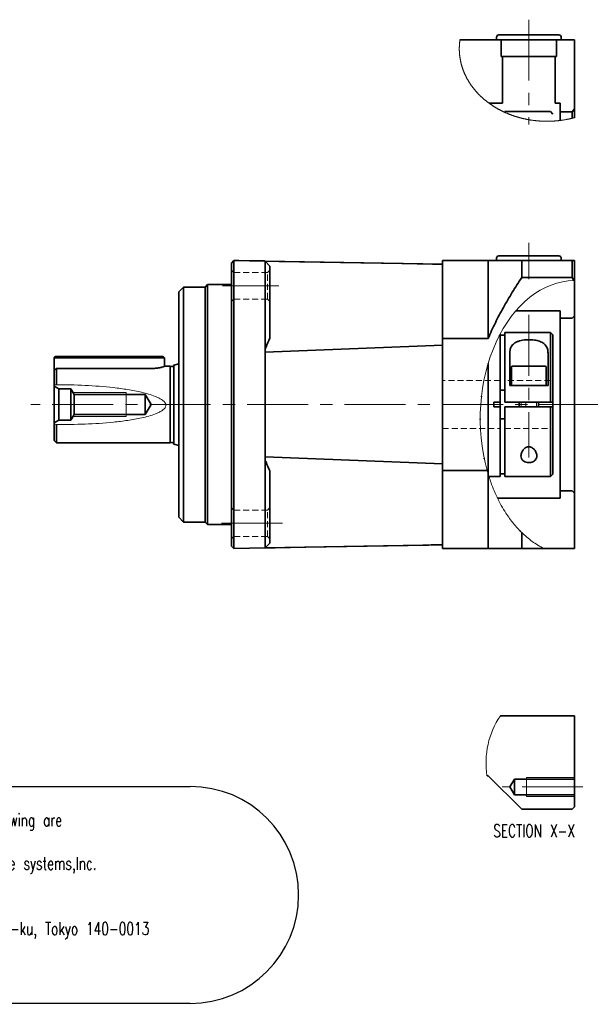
# Model space of a CAD drawing. Header units: millimetres. Extents: x 29 to 378, y 44 to 249.
# Tile 2 of 3: x 141 to 260, y 44 to 249. Entities that reach past the tile are written whole.
import ezdxf

# ---------------------------------------------------------------- set-up
doc = ezdxf.new("R2010")
doc.units = ezdxf.units.MM
doc.linetypes.add('CENTERX2', pattern=[20.32, 12.7, -2.54, 2.54, -2.54])
doc.linetypes.add('HIDDEN', pattern=[1.905, 1.27, -0.635])
doc.layers.add('注記', color=190, linetype='Continuous')
doc.styles.add('SLDTEXTSTYLE0', font='TXT', dxfattribs={"width": 0.7, "bigfont": 'bigfont'})

# ---------------------------------------------------------------- blocks, each defined once
blk = doc.blocks.new('SW_NOTE_0')
at = {"layer": '注記', "color": 0}
for p, q in [((-0.01, 4.53), (110.39, 4.53)), ((110.39, -40.68), (-0.01, -40.68))]:
    blk.add_line(p, q, dxfattribs=at)
for centre, start, end in [((-0.01, -18.07), 90, 270), ((110.39, -18.07), 270, 90)]:
    blk.add_arc(centre, 22.61, start, end, dxfattribs=at)
at = {"layer": '注記', "color": 0, "attachment_point": 1, "style": 'SLDTEXTSTYLE0'}
for s, insert, char_height in [('The reference drawing', (0, 3.41), 2.6458), ('All speciffcations and dimensions mentioned in the drawing are', (0, -1.12), 2.6458), ('subject to change without notification.', (0, -5.64), 2.6458), ('This drawing itself is also a property of Harmonic Drive systems,Inc.', (0, -10.17), 2.6458), ('Harmonic Drive Systems,Inc.', (0, -19.23), 2.6458), ('Ichigo Omori Building 4F Minamiohi 6-25-3 Shinagawa-ku, Tokyo 140-0013', (0, -23.76), 2.6458), ('Japan', (0, -28.28), 2.646), ('http://www.hds.co.jp', (0, -37.34), 2.6458)]:
    blk.add_mtext(s, dxfattribs=dict(at, insert=insert, char_height=char_height))

msp = doc.modelspace()

# ---------------------------------------------------------------- hatches: boundary and pattern name
at = {"linetype": 'Continuous', "lineweight": 18}
h = msp.add_hatch(dxfattribs=at)
h.set_pattern_fill('ANSI31', style=0)
edge = h.paths.add_edge_path(flags=0)
edge.add_spline(control_points=[(241.47, 183.14), (241.5, 183.2), (241.53, 183.25), (241.54, 183.28), (241.56, 183.3), (241.56, 183.31), (241.55, 183.29), (241.54, 183.27), (241.51, 183.22), (241.48, 183.16), (241.45, 183.1), (241.4, 183.01), (241.35, 182.92), (241.3, 182.81), (241.24, 182.69), (241.17, 182.55), (241.1, 182.4), (241.02, 182.24), (240.94, 182.08), (240.85, 181.9), (240.77, 181.71), (240.68, 181.53), (240.6, 181.35), (240.52, 181.16), (240.45, 181), (240.38, 180.85), (240.33, 180.71), (240.28, 180.6), (240.24, 180.49), (240.2, 180.41), (240.18, 180.36), (240.16, 180.32), (240.16, 180.29), (240.16, 180.3), (240.16, 180.31), (240.17, 180.34), (240.19, 180.39), (240.22, 180.44), (240.25, 180.52), (240.29, 180.61), (240.33, 180.71), (240.38, 180.83), (240.43, 180.96), (240.49, 181.09), (240.56, 181.24), (240.63, 181.4), (240.7, 181.57), (240.78, 181.74), (240.86, 181.92), (240.95, 182.1), (241.03, 182.28), (241.12, 182.44), (241.2, 182.61), (241.28, 182.77), (241.35, 182.9), (241.39, 182.99), (241.43, 183.07), (241.47, 183.14)], knot_values=[0, 0, 0, 0, 0.000458, 0.000458, 0.000458, 0.000917, 0.000917, 0.000917, 0.001363, 0.001363, 0.001363, 0.001823, 0.001823, 0.001823, 0.002328, 0.002328, 0.002328, 0.002888, 0.002888, 0.002888, 0.003493, 0.003493, 0.003493, 0.004106, 0.004106, 0.004106, 0.004687, 0.004687, 0.004687, 0.005218, 0.005218, 0.005218, 0.005708, 0.005708, 0.005708, 0.006177, 0.006177, 0.006177, 0.006648, 0.006648, 0.006648, 0.007138, 0.007138, 0.007138, 0.007664, 0.007664, 0.007664, 0.008233, 0.008233, 0.008233, 0.008838, 0.008838, 0.008838, 0.00945, 0.00945, 0.00945, 0.009879, 0.009879, 0.009879, 0.009879], weights=[1, 1, 1, 1, 1, 1, 1, 1, 1, 1, 1, 1, 1, 1, 1, 1, 1, 1, 1, 1, 1, 1, 1, 1, 1, 1, 1, 1, 1, 1, 1, 1, 1, 1, 1, 1, 1, 1, 1, 1, 1, 1, 1, 1, 1, 1, 1, 1, 1, 1, 1, 1, 1, 1, 1, 1, 1, 1], degree=3, periodic=0)
h = msp.add_hatch(dxfattribs=at)
h.set_pattern_fill('ANSI32', style=0)
edge = h.paths.add_edge_path(flags=0)
edge.add_spline(control_points=[(239.06, 177.16), (238.48, 175.22), (238, 173.01), (237.72, 170.77), (237.66, 170.25), (237.6, 169.72), (237.56, 169.2)], knot_values=[0, 0, 0, 0, 0.006842, 0.006842, 0.006842, 0.008395, 0.008395, 0.008395, 0.008395], weights=[1, 1, 1, 1, 1, 1, 1], degree=3, periodic=0)
edge.add_spline(control_points=[(237.56, 169.2), (237.7, 170.88), (237.95, 172.54), (238.27, 174.05), (238.5, 175.16), (238.77, 176.21), (239.06, 177.16)], knot_values=[0, 0, 0, 0, 0.005082, 0.005082, 0.005082, 0.008809, 0.008809, 0.008809, 0.008809], weights=[1, 1, 1, 1, 1, 1, 1], degree=3, periodic=0)
h = msp.add_hatch(dxfattribs=at)
h.set_pattern_fill('ANSI31', style=0)
edge = h.paths.add_edge_path(flags=0)
edge.add_spline(control_points=[(237.56, 169.2), (237.56, 169.2), (237.56, 169.2), (237.56, 169.2), (237.56, 169.19), (237.56, 169.19), (237.56, 169.19), (237.56, 169.18), (237.56, 169.18), (237.56, 169.17), (237.55, 169.14), (237.55, 169.11), (237.55, 169.08), (237.54, 168.95), (237.53, 168.82), (237.52, 168.68), (237.48, 168.16), (237.45, 167.62), (237.43, 167.09), (237.41, 166.53), (237.4, 165.97), (237.41, 165.42), (237.41, 165.04), (237.42, 164.66), (237.43, 164.29), (237.44, 164.03), (237.45, 163.77), (237.46, 163.52), (237.47, 163.35), (237.48, 163.18), (237.49, 163.01), (237.5, 162.9), (237.5, 162.79), (237.51, 162.67), (237.52, 162.6), (237.52, 162.53), (237.53, 162.45), (237.53, 162.41), (237.54, 162.36), (237.54, 162.31), (237.54, 162.28), (237.54, 162.25), (237.55, 162.22), (237.55, 162.2), (237.55, 162.18), (237.55, 162.17), (237.55, 162.15), (237.55, 162.14), (237.55, 162.13), (237.56, 162.12), (237.56, 162.11), (237.56, 162.1), (237.56, 162.1), (237.56, 162.1), (237.56, 162.09), (237.56, 162.09), (237.56, 162.09), (237.56, 162.09)], knot_values=[0, 0, 0, 0, 0.000011, 0.000011, 0.000011, 0.000025, 0.000025, 0.000025, 0.000052, 0.000052, 0.000052, 0.000154, 0.000154, 0.000154, 0.000559, 0.000559, 0.000559, 0.002181, 0.002181, 0.002181, 0.003876, 0.003876, 0.003876, 0.005049, 0.005049, 0.005049, 0.005852, 0.005852, 0.005852, 0.006396, 0.006396, 0.006396, 0.006761, 0.006761, 0.006761, 0.007005, 0.007005, 0.007005, 0.007167, 0.007167, 0.007167, 0.007274, 0.007274, 0.007274, 0.007344, 0.007344, 0.007344, 0.00739, 0.00739, 0.00739, 0.007436, 0.007436, 0.007436, 0.007452, 0.007452, 0.007452, 0.007461, 0.007461, 0.007461, 0.007461], weights=[1, 1, 1, 1, 1, 1, 1, 1, 1, 1, 1, 1, 1, 1, 1, 1, 1, 1, 1, 1, 1, 1, 1, 1, 1, 1, 1, 1, 1, 1, 1, 1, 1, 1, 1, 1, 1, 1, 1, 1, 1, 1, 1, 1, 1, 1, 1, 1, 1, 1, 1, 1, 1, 1, 1, 1, 1, 1], degree=3, periodic=0)
edge.add_spline(control_points=[(237.56, 162.09), (237.53, 162.46), (237.5, 162.83), (237.48, 163.2), (237.36, 165.13), (237.39, 167.19), (237.56, 169.2)], knot_values=[0, 0, 0, 0, 0.00116, 0.00116, 0.00116, 0.007293, 0.007293, 0.007293, 0.007293], weights=[1, 1, 1, 1, 1, 1, 1], degree=3, periodic=0)
h = msp.add_hatch(dxfattribs=at)
h.set_pattern_fill('ANSI31', style=0)
edge = h.paths.add_edge_path(flags=0)
edge.add_spline(control_points=[(237.56, 162.09), (237.42, 163.66), (237.37, 165.36), (237.43, 167.07), (237.45, 167.78), (237.5, 168.49), (237.56, 169.2)], knot_values=[0, 0, 0, 0, 0.005141, 0.005141, 0.005141, 0.007252, 0.007252, 0.007252, 0.007252], weights=[1, 1, 1, 1, 1, 1, 1], degree=3, periodic=0)
edge.add_spline(control_points=[(237.56, 169.2), (237.39, 167.19), (237.36, 165.13), (237.48, 163.2), (237.5, 162.83), (237.53, 162.46), (237.56, 162.09)], knot_values=[0, 0, 0, 0, 0.006049, 0.006049, 0.006049, 0.007193, 0.007193, 0.007193, 0.007193], weights=[1, 1, 1, 1, 1, 1, 1], degree=3, periodic=0)
h = msp.add_hatch(dxfattribs=at)
h.set_pattern_fill('ANSI31', style=0)
edge = h.paths.add_edge_path(flags=0)
edge.add_spline(control_points=[(237.56, 162.09), (237.56, 162.09), (237.56, 162.09), (237.56, 162.1), (237.56, 162.1), (237.56, 162.1), (237.56, 162.1), (237.56, 162.1), (237.56, 162.1), (237.56, 162.11), (237.56, 162.11), (237.56, 162.12), (237.56, 162.12), (237.55, 162.14), (237.55, 162.15), (237.55, 162.17), (237.55, 162.24), (237.54, 162.31), (237.53, 162.39), (237.51, 162.67), (237.49, 162.94), (237.48, 163.22), (237.41, 164.32), (237.39, 165.46), (237.42, 166.61), (237.42, 166.83), (237.43, 167.06), (237.44, 167.28), (237.46, 167.75), (237.48, 168.21), (237.52, 168.68), (237.52, 168.73), (237.53, 168.79), (237.53, 168.85), (237.53, 168.89), (237.54, 168.93), (237.54, 168.97), (237.54, 169), (237.54, 169.02), (237.55, 169.05), (237.55, 169.07), (237.55, 169.09), (237.55, 169.1), (237.55, 169.12), (237.55, 169.13), (237.55, 169.14), (237.55, 169.15), (237.55, 169.16), (237.56, 169.17), (237.56, 169.18), (237.56, 169.18), (237.56, 169.19), (237.56, 169.19), (237.56, 169.19), (237.56, 169.19), (237.56, 169.2), (237.56, 169.2), (237.56, 169.2), (237.56, 169.2), (237.56, 169.2), (237.56, 169.2)], knot_values=[0, 0, 0, 0, 0.000008, 0.000008, 0.000008, 0.000017, 0.000017, 0.000017, 0.000027, 0.000027, 0.000027, 0.000043, 0.000043, 0.000043, 0.000092, 0.000092, 0.000092, 0.000315, 0.000315, 0.000315, 0.001199, 0.001199, 0.001199, 0.004752, 0.004752, 0.004752, 0.005447, 0.005447, 0.005447, 0.006868, 0.006868, 0.006868, 0.00705, 0.00705, 0.00705, 0.007172, 0.007172, 0.007172, 0.007255, 0.007255, 0.007255, 0.007311, 0.007311, 0.007311, 0.00735, 0.00735, 0.00735, 0.007386, 0.007386, 0.007386, 0.007406, 0.007406, 0.007406, 0.007419, 0.007419, 0.007419, 0.007429, 0.007429, 0.007429, 0.007433, 0.007433, 0.007433, 0.007433], weights=[1, 1, 1, 1, 1, 1, 1, 1, 1, 1, 1, 1, 1, 1, 1, 1, 1, 1, 1, 1, 1, 1, 1, 1, 1, 1, 1, 1, 1, 1, 1, 1, 1, 1, 1, 1, 1, 1, 1, 1, 1, 1, 1, 1, 1, 1, 1, 1, 1, 1, 1, 1, 1, 1, 1, 1, 1, 1, 1, 1, 1], degree=3, periodic=0)
edge.add_spline(control_points=[(237.56, 169.2), (237.5, 168.49), (237.45, 167.78), (237.43, 167.07), (237.37, 165.36), (237.42, 163.66), (237.56, 162.09)], knot_values=[0, 0, 0, 0, 0.002136, 0.002136, 0.002136, 0.007338, 0.007338, 0.007338, 0.007338], weights=[1, 1, 1, 1, 1, 1, 1], degree=3, periodic=0)
h = msp.add_hatch(dxfattribs=at)
h.set_pattern_fill('ANSI32', style=0)
edge = h.paths.add_edge_path(flags=0)
edge.add_spline(control_points=[(237.56, 162.09), (237.74, 159.97), (238.08, 157.99), (238.47, 156.35), (238.66, 155.54), (238.86, 154.81), (239.06, 154.15)], knot_values=[0, 0, 0, 0, 0.006847, 0.006847, 0.006847, 0.010152, 0.010152, 0.010152, 0.010152], weights=[1, 1, 1, 1, 1, 1, 1], degree=3, periodic=0)
edge.add_spline(control_points=[(239.06, 154.15), (239.03, 154.25), (239, 154.36), (238.97, 154.46)], knot_values=[0, 0, 0, 0, 0.000318, 0.000318, 0.000318, 0.000318], weights=[1, 1, 1, 1], degree=3, periodic=0)
edge.add_spline(control_points=[(238.97, 154.46), (238.93, 154.58), (238.87, 154.8), (238.79, 155.1), (238.65, 155.62), (238.45, 156.39), (238.25, 157.36)], knot_values=[0, 0, 0, 0, 0.002844, 0.002844, 0.002844, 0.007662, 0.007662, 0.007662, 0.007662], weights=[1, 1, 1, 1, 1, 1, 1], degree=3, periodic=0)
edge.add_spline(control_points=[(238.25, 157.36), (238.23, 157.41), (238.23, 157.46), (238.22, 157.48), (238.22, 157.51), (238.21, 157.52), (238.21, 157.52), (238.21, 157.52), (238.22, 157.51), (238.22, 157.48), (238.22, 157.47), (238.23, 157.45), (238.23, 157.42)], knot_values=[0, 0, 0, 0, 0.000249, 0.000249, 0.000249, 0.000499, 0.000499, 0.000499, 0.000746, 0.000746, 0.000746, 0.000887, 0.000887, 0.000887, 0.000887], weights=[1, 1, 1, 1, 1, 1, 1, 1, 1, 1, 1, 1, 1], degree=3, periodic=0)
edge.add_spline(control_points=[(238.23, 157.42), (238.26, 157.28), (238.29, 157.14), (238.32, 157)], knot_values=[0, 0, 0, 0, 0.000856, 0.000856, 0.000856, 0.000856], weights=[1, 1, 1, 1], degree=3, periodic=0)
edge.add_spline(control_points=[(238.32, 157), (238.33, 156.95), (238.34, 156.92), (238.34, 156.91), (238.35, 156.89), (238.35, 156.89), (238.34, 156.91), (238.34, 156.92), (238.33, 156.95), (238.33, 156.99), (238.32, 157.02), (238.31, 157.08), (238.29, 157.14)], knot_values=[0, 0, 0, 0, 0.000259, 0.000259, 0.000259, 0.000507, 0.000507, 0.000507, 0.000759, 0.000759, 0.000759, 0.00101, 0.00101, 0.00101, 0.00101], weights=[1, 1, 1, 1, 1, 1, 1, 1, 1, 1, 1, 1, 1], degree=3, periodic=0)
edge.add_spline(control_points=[(238.29, 157.14), (237.99, 158.56), (237.71, 160.27), (237.56, 162.09)], knot_values=[0, 0, 0, 0, 0.005875, 0.005875, 0.005875, 0.005875], weights=[1, 1, 1, 1], degree=3, periodic=0)
h = msp.add_hatch(dxfattribs=at)
h.set_pattern_fill('ANSI31', style=0)
edge = h.paths.add_edge_path(flags=0)
edge.add_spline(control_points=[(238.37, 156.81), (238.38, 156.73), (238.41, 156.63), (238.43, 156.51), (238.46, 156.38), (238.49, 156.24), (238.53, 156.09), (238.57, 155.94), (238.61, 155.78), (238.65, 155.61), (238.7, 155.44), (238.74, 155.26), (238.79, 155.1), (238.83, 154.93), (238.88, 154.77), (238.92, 154.62), (238.96, 154.48), (239, 154.35), (239.03, 154.25), (239.06, 154.15), (239.08, 154.07), (239.1, 154.03), (239.11, 153.98), (239.12, 153.96), (239.11, 153.97), (239.11, 153.98), (239.1, 154.02), (239.08, 154.07), (239.06, 154.13), (239.04, 154.22), (239.01, 154.32), (238.98, 154.43), (238.94, 154.55), (238.9, 154.69), (238.86, 154.84), (238.81, 155), (238.77, 155.16), (238.72, 155.33), (238.68, 155.51), (238.63, 155.68), (238.59, 155.85), (238.55, 156.02), (238.51, 156.18), (238.47, 156.33), (238.44, 156.47), (238.42, 156.58), (238.39, 156.7), (238.37, 156.79), (238.35, 156.86), (238.34, 156.92), (238.33, 156.96), (238.33, 156.97), (238.33, 156.98), (238.33, 156.96), (238.34, 156.91), (238.35, 156.89), (238.36, 156.85), (238.37, 156.81)], knot_values=[0, 0, 0, 0, 0.000507, 0.000507, 0.000507, 0.001013, 0.001013, 0.001013, 0.001529, 0.001529, 0.001529, 0.002059, 0.002059, 0.002059, 0.002597, 0.002597, 0.002597, 0.003132, 0.003132, 0.003132, 0.003651, 0.003651, 0.003651, 0.004147, 0.004147, 0.004147, 0.00463, 0.00463, 0.00463, 0.005115, 0.005115, 0.005115, 0.005615, 0.005615, 0.005615, 0.006135, 0.006135, 0.006135, 0.006671, 0.006671, 0.006671, 0.007209, 0.007209, 0.007209, 0.007738, 0.007738, 0.007738, 0.008252, 0.008252, 0.008252, 0.008753, 0.008753, 0.008753, 0.009247, 0.009247, 0.009247, 0.009537, 0.009537, 0.009537, 0.009537], weights=[1, 1, 1, 1, 1, 1, 1, 1, 1, 1, 1, 1, 1, 1, 1, 1, 1, 1, 1, 1, 1, 1, 1, 1, 1, 1, 1, 1, 1, 1, 1, 1, 1, 1, 1, 1, 1, 1, 1, 1, 1, 1, 1, 1, 1, 1, 1, 1, 1, 1, 1, 1, 1, 1, 1, 1, 1, 1], degree=3, periodic=0)
h = msp.add_hatch(dxfattribs=at)
h.set_pattern_fill('ANSI31', style=0)
edge = h.paths.add_edge_path(flags=0)
edge.add_spline(control_points=[(244.65, 143.48), (244.8, 143.3), (244.97, 143.1), (245.14, 142.92), (245.32, 142.72), (245.52, 142.51), (245.7, 142.32), (245.91, 142.11), (246.13, 141.9), (246.31, 141.72), (246.41, 141.63), (246.51, 141.54), (246.59, 141.47), (246.65, 141.41), (246.7, 141.36), (246.74, 141.33), (246.76, 141.31), (246.78, 141.3), (246.78, 141.3), (246.78, 141.29), (246.77, 141.31), (246.74, 141.33), (246.71, 141.36), (246.67, 141.4), (246.62, 141.44), (246.54, 141.51), (246.44, 141.6), (246.34, 141.7), (246.19, 141.84), (246.02, 142.01), (245.84, 142.18), (245.67, 142.36), (245.48, 142.55), (245.3, 142.74), (245.09, 142.97), (244.88, 143.21), (244.69, 143.44), (244.56, 143.59), (244.44, 143.73), (244.33, 143.86), (244.25, 143.96), (244.17, 144.06), (244.12, 144.13), (244.07, 144.19), (244.03, 144.24), (244.01, 144.27), (243.99, 144.29), (243.98, 144.3), (243.99, 144.29), (244, 144.28), (244.03, 144.24), (244.06, 144.2), (244.1, 144.15), (244.15, 144.09), (244.21, 144.02), (244.27, 143.93), (244.35, 143.84), (244.44, 143.73), (244.5, 143.65), (244.58, 143.56), (244.65, 143.48)], knot_values=[0, 0, 0, 0, 0.00076, 0.00076, 0.00076, 0.001579, 0.001579, 0.001579, 0.002519, 0.002519, 0.002519, 0.003032, 0.003032, 0.003032, 0.003437, 0.003437, 0.003437, 0.003779, 0.003779, 0.003779, 0.004121, 0.004121, 0.004121, 0.004462, 0.004462, 0.004462, 0.005, 0.005, 0.005, 0.00577, 0.00577, 0.00577, 0.006564, 0.006564, 0.006564, 0.007504, 0.007504, 0.007504, 0.008132, 0.008132, 0.008132, 0.008637, 0.008637, 0.008637, 0.009065, 0.009065, 0.009065, 0.009495, 0.009495, 0.009495, 0.009893, 0.009893, 0.009893, 0.010305, 0.010305, 0.010305, 0.010773, 0.010773, 0.010773, 0.011143, 0.011143, 0.011143, 0.011143], weights=[1, 1, 1, 1, 1, 1, 1, 1, 1, 1, 1, 1, 1, 1, 1, 1, 1, 1, 1, 1, 1, 1, 1, 1, 1, 1, 1, 1, 1, 1, 1, 1, 1, 1, 1, 1, 1, 1, 1, 1, 1, 1, 1, 1, 1, 1, 1, 1, 1, 1, 1, 1, 1, 1, 1, 1, 1, 1, 1, 1, 1], degree=3, periodic=0)

# ---------------------------------------------------------------- linework, layer by layer
at = {"color": 7, "linetype": 'CENTERX2', "lineweight": 18}
for p, q in [((247.56, 248.84), (247.56, 227.02)), ((247.56, 194.74), (247.56, 202.35)), ((195.39, 193.38), (183.68, 193.38)), ((247.56, 187.35), (247.56, 157.6)), ((262.49, 168.63), (143.7, 168.63)), ((196.2, 143.89), (183.36, 143.89)), ((258.83, 88.93), (242, 88.93))]:
    msp.add_line(p, q, dxfattribs=at)
at = {"color": 7, "linetype": 'Continuous', "lineweight": 35}
for p, q in [((240.81, 244.68), (233.19, 244.68)), ((240.81, 245.18), (240.81, 244.68)), ((254.31, 244.68), (240.81, 244.68)), ((241.31, 245.68), (253.81, 245.68)), ((241.81, 244.68), (241.81, 241.18)), ((253.31, 241.18), (253.31, 244.68)), ((254.31, 244.68), (254.31, 245.18)), ((257.06, 244.68), (254.31, 244.68)), ((257.06, 244.68), (257.06, 230.24)), ((253.31, 241.18), (241.81, 241.18)), ((242.06, 231.42), (242.06, 241.18)), ((253.06, 241.18), (253.06, 231.42)), ((239.28, 231.42), (242.06, 231.42)), ((253.06, 231.42), (254.06, 231.42)), ((254.06, 231.42), (254.06, 229.64)), ((257.06, 230.24), (256.56, 229.64)), ((257.06, 230.24), (257.06, 228.42)), ((252.06, 229.68), (242.56, 229.68)), ((242.56, 229.68), (242.56, 229.52)), ((252.56, 229.18), (252.06, 229.68)), ((254.06, 229.64), (256.56, 229.64)), ((254.06, 227.83), (254.06, 229.64)), ((256.56, 228.29), (256.56, 229.65)), ((240.81, 199.13), (240.81, 198.63)), ((241.31, 199.63), (253.81, 199.63)), ((254.31, 198.63), (254.31, 199.13)), ((185.56, 198.13), (186.06, 198.63)), ((185.56, 193.63), (185.56, 198.13)), ((186.06, 198.68), (186.06, 198.63)), ((186.06, 198.68), (187.06, 198.66)), ((186.06, 198.63), (186.06, 193.63)), ((186.06, 198.63), (192.54, 198.51)), ((187.06, 198.66), (191.46, 198.58)), ((191.46, 198.58), (192.46, 198.56)), ((192.46, 198.56), (192.46, 198.51)), ((193.56, 197.49), (192.54, 198.51)), ((192.59, 198.51), (229.56, 197.87)), ((229.56, 198.63), (229.56, 182.38)), ((229.56, 198.63), (239.06, 198.63)), ((239.06, 198.63), (239.06, 182.38)), ((246.06, 198.63), (246.06, 195.09)), ((246.06, 198.63), (256.56, 198.63)), ((256.56, 195.09), (256.56, 198.63)), ((256.56, 198.63), (257.06, 198.63)), ((257.06, 198.63), (257.06, 194.47)), ((256.56, 195.09), (246.06, 195.09)), ((256.96, 194.47), (256.56, 195.09)), ((175.56, 193.13), (174.56, 192.13)), ((180.06, 193.13), (175.56, 193.13)), ((175.56, 168.63), (175.56, 193.13)), ((180.56, 193.63), (180.06, 193.13)), ((180.06, 168.63), (180.06, 193.13)), ((185.56, 193.63), (180.56, 193.63)), ((180.56, 168.63), (180.56, 193.63)), ((185.56, 143.63), (185.56, 193.63)), ((186.06, 143.63), (186.06, 193.63)), ((192.54, 179.54), (192.54, 193.51)), ((193.56, 193.51), (193.56, 182.46)), ((257.06, 194.47), (257.06, 187.13)), ((174.56, 168.63), (174.56, 192.13)), ((244.81, 188.13), (254.06, 188.13)), ((254.06, 188.13), (254.06, 186.63)), ((257.06, 187.13), (256.56, 186.63)), ((257.06, 187.13), (257.06, 150.13)), ((254.06, 186.63), (256.56, 186.63)), ((254.06, 150.63), (254.06, 186.63)), ((241.56, 183.3), (241.56, 169.13)), ((242.56, 183.09), (241.56, 183.09)), ((252.06, 183.63), (242.56, 183.63)), ((242.56, 183.63), (242.56, 169.13)), ((252.56, 183.13), (252.06, 183.63)), ((252.06, 169.13), (252.06, 183.63)), ((252.56, 183.13), (252.56, 169.13)), ((229.56, 181), (192.57, 179.52)), ((239.06, 182.38), (229.56, 182.38)), ((229.56, 182.38), (229.56, 154.89)), ((148.56, 178.38), (148.81, 178.63)), ((148.81, 178.63), (169.06, 178.63)), ((169.06, 178.63), (171.31, 178.63)), ((171.56, 178.38), (171.31, 178.63)), ((192.54, 179.54), (192.49, 179.54)), ((192.55, 179.54), (192.54, 179.54)), ((192.54, 157.73), (192.54, 179.54)), ((192.56, 179.54), (192.55, 179.54)), ((192.56, 179.54), (192.56, 179.54)), ((192.56, 179.54), (192.56, 179.51)), ((192.57, 179.52), (192.56, 179.54)), ((192.56, 179.51), (192.57, 179.52)), ((192.56, 179.51), (192.56, 179.51)), ((240.16, 180.3), (240.16, 180.3)), ((243.56, 172.63), (243.56, 179.35)), ((251.56, 179.35), (251.56, 172.63)), ((169.06, 178.38), (148.56, 178.38)), ((148.56, 178.38), (148.56, 175.71)), ((171.56, 178.38), (169.06, 178.38)), ((171.56, 176.58), (171.56, 178.38)), ((172.78, 176.63), (171.69, 176.63)), ((173.04, 176.55), (172.78, 176.63)), ((172.78, 168.63), (172.78, 176.63)), ((174.56, 177.13), (173.56, 176.87)), ((173.56, 168.63), (173.56, 176.87)), ((239.06, 177.16), (239.06, 154.15)), ((244.15, 176.63), (247.56, 176.63)), ((247.56, 176.63), (250.97, 176.63)), ((148.56, 172.76), (148.56, 175.71)), ((169.06, 176.17), (149.05, 176.17)), ((149.06, 176.16), (149.06, 172.76)), ((169.06, 176.16), (169.06, 176.17)), ((243.95, 176.43), (243.95, 172.63)), ((251.17, 172.63), (251.17, 176.43)), ((148.56, 172.76), (148.56, 172.46)), ((148.56, 172.46), (149.55, 171.88)), ((148.56, 172.46), (148.56, 164.81)), ((251.56, 172.63), (243.56, 172.63)), ((149.55, 171.88), (149.55, 165.38)), ((149.55, 171.88), (152.06, 171.88)), ((152.06, 171.88), (152.06, 165.38)), ((152.06, 171.88), (152.72, 170.73)), ((152.72, 166.53), (152.72, 170.73)), ((152.72, 170.73), (167.56, 170.73)), ((167.56, 170.73), (167.56, 166.53)), ((167.56, 170.73), (168.82, 168.63)), ((241.56, 171.63), (242.56, 171.63)), ((168.82, 168.63), (167.56, 166.53)), ((172.78, 160.63), (172.78, 168.63)), ((173.56, 160.4), (173.56, 168.63)), ((174.56, 145.13), (174.56, 168.63)), ((175.56, 144.13), (175.56, 168.63)), ((180.06, 144.13), (180.06, 168.63)), ((180.56, 143.63), (180.56, 168.63)), ((241.56, 169.13), (240.26, 169.13)), ((240.26, 169.13), (240.26, 168.13)), ((241.56, 169.13), (241.56, 168.13)), ((252.06, 169.13), (242.56, 169.13)), ((245.56, 169.13), (245.56, 168.13)), ((249.56, 168.13), (249.56, 169.13)), ((252.56, 169.13), (252.06, 169.13)), ((252.56, 168.13), (252.56, 169.13)), ((152.72, 166.53), (152.06, 165.38)), ((167.56, 166.53), (152.72, 166.53)), ((241.56, 168.13), (240.26, 168.13)), ((241.56, 168.13), (241.56, 153.63)), ((242.56, 168.13), (242.56, 153.63)), ((252.06, 168.13), (242.56, 168.13)), ((252.06, 153.63), (252.06, 168.13)), ((252.06, 168.13), (252.56, 168.13)), ((252.56, 168.13), (252.56, 154.13)), ((149.55, 165.38), (148.56, 164.81)), ((148.56, 164.81), (148.56, 164.51)), ((148.56, 161.13), (148.56, 164.51)), ((149.06, 164.5), (149.06, 160.63)), ((152.06, 165.38), (149.55, 165.38)), ((242.56, 165.63), (241.56, 165.63)), ((148.56, 161.13), (149.06, 160.63)), ((149.06, 160.63), (172.78, 160.63)), ((172.78, 160.63), (173.04, 160.72)), ((173.56, 160.4), (174.56, 160.13)), ((192.54, 157.73), (192.49, 157.73)), ((192.54, 143.76), (192.54, 157.73)), ((192.55, 157.73), (192.54, 157.73)), ((192.56, 157.76), (192.56, 157.76)), ((192.56, 157.76), (192.56, 157.73)), ((192.57, 157.75), (192.56, 157.76)), ((192.56, 157.73), (192.57, 157.75)), ((229.56, 156.27), (192.57, 157.75)), ((238.33, 156.97), (238.33, 156.97)), ((193.56, 154.81), (193.56, 143.76)), ((229.56, 154.89), (238.85, 154.89)), ((229.56, 154.89), (229.56, 138.63)), ((239.06, 154.15), (239.06, 138.63)), ((242.56, 154.18), (241.56, 154.18)), ((252.06, 153.63), (252.56, 154.13)), ((239.24, 153.63), (241.56, 153.63)), ((242.56, 153.63), (252.06, 153.63)), ((254.06, 150.63), (254.06, 149.13)), ((256.56, 150.63), (254.06, 150.63)), ((256.56, 150.63), (257.06, 150.13)), ((257.06, 150.13), (257.06, 138.63)), ((254.06, 149.13), (241.01, 149.13)), ((174.56, 145.13), (175.56, 144.13)), ((175.56, 144.13), (180.06, 144.13)), ((180.06, 144.13), (180.56, 143.63)), ((180.56, 143.63), (185.56, 143.63)), ((185.56, 139.13), (185.56, 143.63)), ((186.06, 143.63), (186.06, 138.63)), ((246.06, 141.97), (246.06, 138.63)), ((193.56, 139.77), (192.54, 138.76)), ((186.06, 138.63), (185.56, 139.13)), ((192.54, 138.76), (186.06, 138.64)), ((229.56, 139.4), (192.59, 138.76)), ((239.06, 138.63), (229.56, 138.63)), ((250.72, 138.63), (246.06, 138.63)), ((250.72, 138.63), (257.06, 138.63)), ((257.06, 103.78), (241.62, 103.78)), ((257.06, 103.78), (257.06, 90.58)), ((238.83, 91.28), (239.06, 91.28)), ((239.06, 91.28), (246.06, 84.28)), ((243.57, 88.93), (244.56, 90.58)), ((244.56, 90.58), (257.06, 90.58)), ((244.56, 87.28), (244.56, 90.58)), ((257.06, 87.28), (257.06, 90.58)), ((244.56, 87.28), (243.57, 88.93)), ((257.06, 87.28), (244.56, 87.28)), ((257.06, 87.28), (257.06, 84.78)), ((246.06, 84.28), (256.56, 84.28)), ((257.06, 84.78), (256.56, 84.28))]:
    msp.add_line(p, q, dxfattribs=at)
at = {"color": 7, "linetype": 'HIDDEN', "lineweight": 18}
for p, q in [((185.56, 190.13), (185.56, 196.63)), ((185.56, 190.13), (185.56, 196.63)), ((186.06, 196.13), (185.56, 196.63)), ((186.06, 196.13), (185.56, 196.63)), ((186.06, 190.64), (186.06, 196.13)), ((186.06, 190.64), (186.06, 196.13)), ((193.06, 196.13), (186.06, 196.13)), ((193.06, 196.13), (186.06, 196.13)), ((193.56, 196.63), (193.06, 196.13)), ((193.56, 196.63), (193.06, 196.13)), ((193.06, 190.63), (193.06, 196.13)), ((193.06, 190.64), (193.06, 196.13)), ((193.56, 190.13), (193.56, 196.63)), ((193.56, 190.13), (193.56, 196.63)), ((185.56, 190.13), (186.06, 190.63)), ((185.56, 190.13), (186.06, 190.63)), ((186.06, 190.63), (193.06, 190.63)), ((186.06, 190.63), (193.06, 190.63)), ((193.06, 190.63), (193.56, 190.13)), ((193.06, 190.63), (193.56, 190.13)), ((229.56, 163.64), (229.56, 173.63)), ((241.56, 173.63), (229.56, 173.63)), ((229.56, 164.4), (229.56, 172.87)), ((241.56, 173.63), (241.56, 163.64)), ((242.56, 169.13), (242.56, 173.63)), ((252.06, 173.63), (242.56, 173.63)), ((252.06, 169.13), (252.06, 173.62)), ((252.06, 169.13), (242.56, 169.13)), ((246.9, 169.13), (252.06, 169.13)), ((246.9, 168.13), (246.9, 169.13)), ((242.56, 168.13), (242.56, 163.64)), ((252.06, 168.13), (242.56, 168.13)), ((246.9, 168.13), (252.06, 168.13)), ((252.06, 168.13), (252.06, 163.65)), ((229.56, 163.63), (241.56, 163.63)), ((242.56, 163.63), (252.06, 163.63)), ((185.56, 140.64), (185.56, 147.14)), ((185.56, 140.64), (185.56, 147.14)), ((186.06, 146.64), (185.56, 147.14)), ((186.06, 146.64), (185.56, 147.14)), ((193.06, 146.64), (186.06, 146.64)), ((193.06, 146.64), (186.06, 146.64)), ((186.06, 141.14), (186.06, 146.63)), ((186.06, 141.14), (186.06, 146.63)), ((193.56, 147.14), (193.06, 146.64)), ((193.56, 147.14), (193.06, 146.64)), ((193.06, 141.14), (193.06, 146.64)), ((193.06, 141.14), (193.06, 146.63)), ((193.56, 140.64), (193.56, 147.14)), ((193.56, 140.64), (193.56, 147.14)), ((185.56, 140.64), (186.06, 141.14)), ((185.56, 140.64), (186.06, 141.14)), ((186.06, 141.14), (193.06, 141.14)), ((186.06, 141.14), (193.06, 141.14)), ((193.06, 141.14), (193.56, 140.64)), ((193.06, 141.14), (193.56, 140.64))]:
    msp.add_line(p, q, dxfattribs=at)
at = {"color": 7, "linetype": 'Continuous', "lineweight": 18}
for p, q in [((257.06, 194.47), (256.96, 194.47)), ((239.06, 154.15), (238.85, 154.89))]:
    msp.add_line(p, q, dxfattribs=at)
at = {"color": 7, "linetype": 'Continuous', "lineweight": 0}
for p, q in [((248.61, 191.63), (248.63, 191.63)), ((248.61, 191.63), (248.63, 191.63)), ((240.27, 180.57), (240.27, 180.57)), ((240.27, 180.57), (240.27, 180.57)), ((152.49, 171.13), (163.56, 171.13)), ((163.56, 171.13), (163.56, 170.73)), ((245.94, 169.13), (245.94, 168.13)), ((245.94, 169.13), (245.94, 168.13)), ((249.18, 168.13), (249.18, 169.13)), ((249.18, 168.13), (249.18, 169.13)), ((163.56, 166.53), (163.56, 166.13)), ((163.56, 166.13), (152.49, 166.13)), ((238.39, 156.7), (238.39, 156.7)), ((238.39, 156.7), (238.39, 156.7)), ((247.06, 90.93), (257.06, 90.93)), ((247.06, 90.58), (247.06, 90.93)), ((247.06, 86.93), (247.06, 87.28)), ((257.06, 86.93), (247.06, 86.93))]:
    msp.add_line(p, q, dxfattribs=at)
at = {"color": 7, "linetype": 'Continuous', "lineweight": 18, "flags": 128}
msp.add_lwpolyline([(233.19, 244.68), (233.18, 244.61), (233.17, 244.54), (233.16, 244.47), (233.15, 244.4), (233.14, 244.33), (233.14, 244.26), (233.13, 244.19), (233.12, 244.11), (233.11, 244.04), (233.1, 243.97), (233.1, 243.9), (233.09, 243.83), (233.09, 243.76), (233.08, 243.69), (233.08, 243.62), (233.07, 243.55), (233.07, 243.48), (233.06, 243.41), (233.06, 243.34), (233.06, 243.27), (233.06, 243.2), (233.05, 243.13), (233.05, 243.06), (233.05, 242.99), (233.05, 242.91), (233.05, 242.84), (233.05, 242.77), (233.05, 242.7), (233.05, 242.63), (233.05, 242.56), (233.05, 242.49), (233.05, 242.42), (233.06, 242.35), (233.06, 242.28), (233.06, 242.21), (233.07, 242.14), (233.07, 242.07), (233.07, 242), (233.08, 241.93), (233.08, 241.85), (233.09, 241.78), (233.09, 241.71), (233.1, 241.64), (233.11, 241.57), (233.11, 241.5), (233.12, 241.43), (233.13, 241.36), (233.14, 241.29), (233.15, 241.22), (233.16, 241.15), (233.17, 241.08), (233.18, 241.01), (233.19, 240.94), (233.2, 240.87), (233.21, 240.8), (233.22, 240.73), (233.23, 240.66), (233.24, 240.59), (233.26, 240.52), (233.27, 240.45), (233.28, 240.38), (233.3, 240.31), (233.31, 240.24), (233.32, 240.17), (233.34, 240.1), (233.35, 240.03), (233.37, 239.96), (233.39, 239.89), (233.4, 239.82), (233.42, 239.75), (233.44, 239.68), (233.46, 239.62), (233.47, 239.55), (233.49, 239.48), (233.51, 239.41), (233.53, 239.34), (233.55, 239.27), (233.57, 239.2), (233.59, 239.13), (233.61, 239.06), (233.63, 239), (233.65, 238.93), (233.68, 238.86), (233.7, 238.79), (233.72, 238.72), (233.74, 238.66), (233.77, 238.59), (233.79, 238.52), (233.82, 238.45), (233.84, 238.38), (233.87, 238.32), (233.89, 238.25), (233.92, 238.18), (233.94, 238.11), (233.97, 238.05), (234, 237.98), (234.02, 237.91), (234.05, 237.85), (234.08, 237.78), (234.11, 237.71), (234.14, 237.65), (234.17, 237.58), (234.2, 237.51), (234.23, 237.45), (234.26, 237.38), (234.29, 237.32), (234.32, 237.25), (234.35, 237.18), (234.38, 237.12), (234.41, 237.05), (234.45, 236.99), (234.48, 236.92), (234.51, 236.86), (234.55, 236.79), (234.58, 236.73), (234.62, 236.66), (234.65, 236.6), (234.69, 236.53), (234.72, 236.47), (234.76, 236.4), (234.79, 236.34), (234.83, 236.28), (234.87, 236.21), (234.9, 236.15), (234.94, 236.09), (234.98, 236.02), (235.02, 235.96), (235.06, 235.9), (235.1, 235.83), (235.14, 235.77), (235.18, 235.71), (235.22, 235.65), (235.26, 235.58), (235.3, 235.52), (235.34, 235.46), (235.38, 235.4), (235.42, 235.34), (235.47, 235.28), (235.51, 235.21), (235.55, 235.15), (235.59, 235.09), (235.64, 235.03), (235.68, 234.97), (235.73, 234.91), (235.77, 234.85), (235.82, 234.79), (235.86, 234.73), (235.91, 234.67), (235.95, 234.61), (236, 234.55), (236.05, 234.49), (236.09, 234.43), (236.14, 234.37), (236.19, 234.32), (236.24, 234.26), (236.29, 234.2), (236.33, 234.14), (236.38, 234.08), (236.43, 234.02), (236.48, 233.97), (236.53, 233.91), (236.58, 233.85), (236.63, 233.8), (236.68, 233.74), (236.74, 233.68), (236.79, 233.63), (236.84, 233.57), (236.89, 233.51), (236.94, 233.46), (237, 233.4), (237.05, 233.35), (237.1, 233.29), (237.14, 233.26), (237.19, 233.21), (237.24, 233.15), (237.25, 233.14), (237.31, 233.09), (237.36, 233.03), (237.42, 232.98), (237.47, 232.93), (237.53, 232.87), (237.55, 232.85), (237.56, 232.85), (237.61, 232.79), (237.67, 232.74), (237.73, 232.69), (237.79, 232.63), (237.84, 232.58), (237.9, 232.53), (237.96, 232.48), (238.02, 232.43), (238.08, 232.38), (238.14, 232.32), (238.19, 232.27), (238.25, 232.22), (238.31, 232.17), (238.37, 232.12), (238.43, 232.07), (238.5, 232.02), (238.56, 231.97), (238.62, 231.92), (238.68, 231.87), (238.74, 231.83), (238.8, 231.78), (238.87, 231.73), (238.93, 231.68), (238.99, 231.63), (239.05, 231.59), (239.12, 231.54), (239.18, 231.49), (239.25, 231.44), (239.28, 231.42), (239.35, 231.37), (239.41, 231.33), (239.48, 231.28), (239.54, 231.23), (239.61, 231.19), (239.67, 231.14), (239.74, 231.1), (239.8, 231.05), (239.87, 231.01), (239.94, 230.96), (240, 230.92), (240.07, 230.88), (240.14, 230.83), (240.21, 230.79), (240.28, 230.75), (240.34, 230.7), (240.41, 230.66), (240.48, 230.62), (240.55, 230.58), (240.62, 230.54), (240.69, 230.5), (240.76, 230.45), (240.83, 230.41), (240.9, 230.37), (240.97, 230.33), (241.04, 230.29), (241.11, 230.25), (241.18, 230.21), (241.25, 230.17), (241.32, 230.14), (241.4, 230.1), (241.47, 230.06), (241.54, 230.02), (241.61, 229.98), (241.68, 229.95), (241.76, 229.91), (241.83, 229.87), (241.9, 229.84), (241.98, 229.8), (242.05, 229.76), (242.12, 229.73), (242.2, 229.69), (242.27, 229.66), (242.35, 229.62), (242.42, 229.59), (242.5, 229.55), (242.56, 229.52), (242.63, 229.49), (242.71, 229.46), (242.78, 229.42), (242.86, 229.39), (242.94, 229.36), (243.01, 229.33), (243.09, 229.29), (243.16, 229.26), (243.24, 229.23), (243.32, 229.2), (243.39, 229.17), (243.47, 229.14), (243.55, 229.11), (243.63, 229.08), (243.7, 229.05), (243.78, 229.02), (243.86, 228.99), (243.94, 228.96), (244.02, 228.93), (244.09, 228.9), (244.17, 228.88), (244.25, 228.85), (244.33, 228.82), (244.41, 228.79), (244.49, 228.77), (244.57, 228.74), (244.65, 228.72), (244.73, 228.69), (244.81, 228.66), (244.89, 228.64), (244.97, 228.61), (245.05, 228.59), (245.13, 228.57), (245.21, 228.54), (245.29, 228.52), (245.37, 228.5), (245.45, 228.47), (245.53, 228.45), (245.61, 228.43), (245.69, 228.41), (245.78, 228.38), (245.86, 228.36), (245.94, 228.34), (246.02, 228.32), (246.1, 228.3), (246.19, 228.28), (246.27, 228.26), (246.35, 228.24), (246.43, 228.22), (246.51, 228.2), (246.6, 228.18), (246.68, 228.17), (246.75, 228.15), (246.83, 228.13), (246.91, 228.12), (247, 228.1), (247.08, 228.08), (247.16, 228.07), (247.25, 228.05), (247.33, 228.03), (247.41, 228.02), (247.5, 228), (247.58, 227.99), (247.67, 227.98), (247.75, 227.96), (247.83, 227.95), (247.92, 227.93), (248, 227.92), (248.09, 227.91), (248.17, 227.9), (248.25, 227.88), (248.34, 227.87), (248.42, 227.86), (248.51, 227.85), (248.59, 227.84), (248.68, 227.83), (248.76, 227.82), (248.85, 227.81), (248.93, 227.8), (249.02, 227.79), (249.1, 227.78), (249.19, 227.77), (249.27, 227.76), (249.36, 227.76), (249.44, 227.75), (249.53, 227.74), (249.61, 227.73), (249.7, 227.73), (249.78, 227.72), (249.87, 227.72), (249.95, 227.71), (250.04, 227.71), (250.12, 227.7), (250.12, 227.7), (250.21, 227.7), (250.29, 227.69), (250.38, 227.69), (250.46, 227.68), (250.55, 227.68), (250.63, 227.68), (250.72, 227.68), (250.81, 227.67), (250.89, 227.67), (250.98, 227.67), (251.06, 227.67), (251.15, 227.67), (251.23, 227.67), (251.32, 227.67), (251.4, 227.67), (251.49, 227.67), (251.58, 227.67), (251.66, 227.67), (251.75, 227.67), (251.83, 227.67), (251.92, 227.67), (252, 227.68), (252.06, 227.68), (252.14, 227.68), (252.23, 227.68), (252.31, 227.69), (252.4, 227.69), (252.48, 227.7), (252.56, 227.7), (252.64, 227.71), (252.73, 227.71), (252.81, 227.72), (252.9, 227.72), (252.98, 227.73), (253.07, 227.73), (253.15, 227.74), (253.24, 227.75), (253.32, 227.76), (253.41, 227.76), (253.49, 227.77), (253.58, 227.78), (253.66, 227.79), (253.75, 227.8), (253.83, 227.81), (253.92, 227.82), (254, 227.83), (254.06, 227.83), (254.14, 227.85), (254.23, 227.86), (254.31, 227.87), (254.4, 227.88), (254.48, 227.89), (254.56, 227.9), (254.65, 227.92), (254.73, 227.93), (254.82, 227.94), (254.9, 227.96), (254.98, 227.97), (255.07, 227.98), (255.15, 228), (255.24, 228.01), (255.32, 228.03), (255.4, 228.04), (255.49, 228.06), (255.57, 228.08), (255.65, 228.09), (255.74, 228.11), (255.82, 228.13), (255.9, 228.14), (255.98, 228.16), (256.07, 228.18), (256.15, 228.2), (256.23, 228.22), (256.31, 228.24), (256.4, 228.26), (256.48, 228.28), (256.56, 228.29), (256.64, 228.31), (256.72, 228.34), (256.8, 228.36), (256.88, 228.38), (256.97, 228.4), (257.05, 228.42), (257.06, 228.42)], dxfattribs=at)
at = {"color": 7, "linetype": 'Continuous', "lineweight": 35, "flags": 128}
for points in [[(229.56, 197.87), (229.46, 197.87), (229.06, 197.87), (227.46, 197.9), (221.07, 198.01), (195.49, 198.46), (192.54, 198.51)], [(192.54, 138.76), (192.64, 138.76), (193.04, 138.77), (194.64, 138.79), (201.03, 138.9), (226.61, 139.35), (227.2, 139.36), (229.56, 139.4)]]:
    msp.add_lwpolyline(points, dxfattribs=at)
at = {"color": 7, "linetype": 'Continuous', "lineweight": 0, "flags": 128}
for points in [[(163.56, 166.53), (163.56, 166.61), (163.56, 166.82), (163.56, 167.15), (163.56, 167.58), (163.56, 168.09), (163.56, 168.63), (163.56, 169.18), (163.56, 169.68), (163.56, 170.12), (163.56, 170.45), (163.56, 170.66), (163.56, 170.73)], [(247.06, 90.58), (247.06, 90.56), (247.06, 90.48), (247.06, 90.36), (247.06, 90.2), (247.06, 89.99), (247.06, 89.76), (247.06, 89.5), (247.06, 89.22), (247.06, 88.93), (247.06, 88.65), (247.06, 88.37), (247.06, 88.11), (247.06, 87.87), (247.06, 87.67), (247.06, 87.5), (247.06, 87.38), (247.06, 87.31), (247.06, 87.28)]]:
    msp.add_lwpolyline(points, dxfattribs=at)
at = {"color": 7, "linetype": 'Continuous', "lineweight": 35}
for centre, radius, start, end in [((241.31, 245.18), 0.5, 90, 180), ((253.81, 245.18), 0.5, 0, 90.0001), ((241.31, 199.13), 0.5, 90, 180), ((253.81, 199.13), 0.5, 0, 90), ((222.42, 168.63), 32, 154.4071, 157.9232), ((173.16, 176.93), 0.4, 252.5, 350.2196), ((244.15, 176.43), 0.2, 90, 180), ((250.97, 176.43), 0.2, 0, 90), ((173.16, 160.33), 0.4, 9.7804, 107.5), ((222.42, 168.63), 32, 202.0768, 205.5929)]:
    msp.add_arc(centre, radius, start, end, dxfattribs=at)
at = {"color": 7, "linetype": 'Continuous', "lineweight": 18}
msp.add_arc((256.26, 93.95), 17.64, 146.1339, 188.7096, dxfattribs=at)
msp.add_ellipse((257.02, 165.82), major_axis=(0.23, 28.65), ratio=0.684663, start_param=0.01474, end_param=1.967928, dxfattribs=at)
at = {"color": 7, "linetype": 'Continuous', "lineweight": 35}
for centre, major_axis, start_param, end_param in [((192.59, 179.47), (0.05, -0.048), 1.561722, 2.349573), ((192.59, 157.8), (0.05, 0.048), 3.933612, 4.721463)]:
    msp.add_ellipse(centre, major_axis=major_axis, ratio=0.00872, start_param=start_param, end_param=end_param, dxfattribs=at)
for points, knots in [([(192.54, 193.51), (192.54, 193.59), (192.54, 193.74), (192.54, 193.96), (192.54, 194.18), (192.54, 194.4), (192.54, 194.62), (192.54, 194.83), (192.54, 195.03), (192.55, 195.23), (192.55, 195.67), (192.55, 196.31), (192.55, 197.07), (192.55, 197.7), (192.55, 198.07), (192.54, 198.27), (192.54, 198.37), (192.54, 198.45), (192.54, 198.5), (192.54, 198.51), (192.54, 198.51)], [0, 0, 0, 0, 0.02888, 0.057491, 0.085831, 0.113902, 0.141703, 0.169234, 0.196495, 0.223487, 0.250208, 0.375925, 0.500022, 0.624113, 0.749836, 0.798119, 0.847277, 0.89731, 0.948218, 1, 1, 1, 1]), ([(193.56, 197.49), (193.56, 197.49), (193.56, 197.49), (193.56, 197.47), (193.56, 197.42), (193.56, 197.33), (193.56, 197.2), (193.56, 197.03), (193.56, 196.83), (193.56, 196.6), (193.56, 196.33), (193.56, 196.04), (193.56, 195.73), (193.56, 195.39), (193.56, 195.04), (193.56, 194.67), (193.56, 194.35), (193.56, 194.1), (193.56, 193.9), (193.56, 193.71), (193.56, 193.58), (193.56, 193.51)], [0, 0, 0, 0, 0.031223, 0.06252, 0.12502, 0.187518, 0.250015, 0.31251, 0.375004, 0.437497, 0.499991, 0.562484, 0.624977, 0.687471, 0.749966, 0.812463, 0.874961, 0.906166, 0.93748, 0.968733, 1, 1, 1, 1]), ([(239.06, 198.63), (239.54, 198.63), (240.52, 198.63), (242.23, 198.63), (244.07, 198.63), (245.39, 198.63), (246.06, 198.63)], [0, 0, 0, 0, 0.248729, 0.497519, 0.748747, 1, 1, 1, 1]), ([(246.06, 195.09), (245.4, 194.07), (244.08, 192.04), (242.24, 188.9), (240.52, 185.7), (239.55, 183.49), (239.06, 182.38)], [0, 0, 0, 0, 0.250333, 0.500985, 0.75011, 1, 1, 1, 1]), ([(192.76, 180.66), (192.7, 180.49), (192.64, 180.32), (192.57, 179.96), (192.54, 179.77), (192.54, 179.57)], [0, 0, 0, 0, 0.5, 0.5, 1, 1, 1, 1]), ([(243.56, 179.35), (243.57, 179.58), (243.6, 180.04), (243.81, 180.61), (244.13, 181.06), (244.52, 181.41), (245.02, 181.7), (245.6, 181.91), (246.23, 182.05), (246.85, 182.13), (247.49, 182.16), (248.11, 182.14), (248.7, 182.08), (249.27, 181.97), (249.78, 181.82), (250.25, 181.61), (250.66, 181.36), (251, 181.05), (251.26, 180.68), (251.5, 180.13), (251.54, 179.66), (251.56, 179.35)], [0, 0, 0, 0, 0.072076, 0.144041, 0.197115, 0.250145, 0.303556, 0.35693, 0.404087, 0.451233, 0.495087, 0.53894, 0.581974, 0.625014, 0.668529, 0.712056, 0.757635, 0.803237, 0.853668, 0.904132, 1, 1, 1, 1]), ([(192.55, 179.54), (192.55, 179.54), (192.55, 179.54), (192.55, 179.55), (192.54, 179.55), (192.54, 179.56), (192.54, 179.56), (192.54, 179.56), (192.54, 179.57), (192.54, 179.57)], [0.00000000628, 0.00000000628, 0.00000000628, 0.00000000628, 0.00001633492, 0.00001633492, 0.00001633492, 0.0000296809, 0.0000296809, 0.0000296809, 0.00004230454, 0.00004230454, 0.00004230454, 0.00004230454]), ([(171.69, 176.62), (171.7, 176.63), (171.74, 176.64), (171.53, 176.57), (171.07, 176.43), (170.37, 176.26), (169.65, 176.17), (169.2, 176.16), (169.06, 176.16)], [0, 0, 0, 0, 0.05706, 0.261433, 0.467704, 0.682662, 0.899482, 1, 1, 1, 1]), ([(149.06, 176.16), (149.06, 176.17), (149.05, 176.17), (149.02, 176.16), (149, 176.15), (148.94, 176.1), (148.89, 176.06), (148.85, 176.01)], [0, 0, 0, 0, 0.25, 0.25, 0.5, 0.5, 1, 1, 1, 1]), ([(245.91, 157.92), (245.93, 157.73), (245.97, 157.37), (246.27, 156.96), (246.7, 156.67), (247.2, 156.53), (247.72, 156.51), (248.18, 156.6), (248.57, 156.76), (248.94, 157.05), (249.21, 157.53), (249.23, 158.19), (248.99, 158.87), (248.6, 159.39), (248.19, 159.69), (247.8, 159.83), (247.43, 159.85), (247.05, 159.75), (246.63, 159.5), (246.29, 159.11), (246.06, 158.69), (245.93, 158.3), (245.92, 158.05), (245.91, 157.92)], [0, 0, 0, 0, 0.06617, 0.122514, 0.167917, 0.213613, 0.252516, 0.288235, 0.325103, 0.366497, 0.42794, 0.507615, 0.588642, 0.649879, 0.689593, 0.719686, 0.74999, 0.776197, 0.813891, 0.872227, 0.914926, 0.957656, 1, 1, 1, 1]), ([(192.54, 157.7), (192.54, 157.7), (192.54, 157.7), (192.54, 157.71), (192.54, 157.71), (192.54, 157.72), (192.55, 157.72), (192.55, 157.72), (192.55, 157.72), (192.55, 157.73)], [0, 0, 0, 0, 0.00001277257, 0.00001277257, 0.00001277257, 0.00002546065, 0.00002546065, 0.00002546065, 0.000034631, 0.000034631, 0.000034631, 0.000034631]), ([(192.54, 157.7), (192.54, 157.5), (192.57, 157.32), (192.64, 156.95), (192.7, 156.77), (192.76, 156.61)], [0, 0, 0, 0, 0.5, 0.5, 1, 1, 1, 1]), ([(192.54, 138.76), (192.54, 138.76), (192.54, 138.76), (192.54, 138.77), (192.54, 138.8), (192.54, 138.83), (192.54, 138.88), (192.54, 138.93), (192.54, 138.99), (192.55, 139.06), (192.55, 139.23), (192.55, 139.57), (192.55, 140.2), (192.55, 140.96), (192.55, 141.65), (192.54, 142.2), (192.54, 142.57), (192.54, 142.95), (192.54, 143.35), (192.54, 143.62), (192.54, 143.76)], [0, 0, 0, 0, 0.02888, 0.057491, 0.085831, 0.113902, 0.141703, 0.169234, 0.196495, 0.223487, 0.250208, 0.375925, 0.500022, 0.624113, 0.749836, 0.798119, 0.847277, 0.89731, 0.948218, 1, 1, 1, 1]), ([(193.56, 143.76), (193.56, 143.69), (193.56, 143.56), (193.56, 143.3), (193.56, 142.98), (193.56, 142.6), (193.56, 142.23), (193.56, 141.88), (193.56, 141.54), (193.56, 141.23), (193.56, 140.94), (193.56, 140.67), (193.56, 140.44), (193.56, 140.24), (193.56, 140.07), (193.56, 139.94), (193.56, 139.86), (193.56, 139.82), (193.56, 139.79), (193.56, 139.78), (193.56, 139.77), (193.56, 139.77)], [0, 0, 0, 0, 0.031223, 0.06252, 0.12502, 0.187518, 0.250015, 0.31251, 0.375004, 0.437497, 0.499991, 0.562484, 0.624977, 0.687471, 0.749966, 0.812463, 0.874961, 0.906166, 0.93748, 0.968733, 1, 1, 1, 1]), ([(246.06, 138.63), (245.4, 138.63), (244.08, 138.63), (242.24, 138.63), (240.52, 138.63), (239.55, 138.63), (239.06, 138.63)], [0, 0, 0, 0, 0.250333, 0.500985, 0.75011, 1, 1, 1, 1])]:
    msp.add_open_spline(points, degree=3, knots=knots, dxfattribs=at)
for points in [[(192.56, 179.54), (192.56, 179.54), (192.56, 179.54), (192.56, 179.54)], [(148.56, 175.71), (148.65, 175.81), (148.75, 175.91), (148.85, 176.01)], [(192.55, 157.73), (192.55, 157.73), (192.56, 157.73), (192.56, 157.73)], [(192.56, 157.73), (192.56, 157.73), (192.56, 157.73), (192.56, 157.73)], [(192.56, 157.73), (192.56, 157.73), (192.56, 157.73), (192.56, 157.73)]]:
    msp.add_open_spline(points, degree=3, dxfattribs=at)
at = {"color": 7, "linetype": 'Continuous', "lineweight": 18}
for points in [[(149.06, 172.76), (148.89, 172.76), (148.72, 172.76), (148.56, 172.76)], [(148.56, 164.51), (148.72, 164.51), (148.89, 164.51), (149.06, 164.5)]]:
    msp.add_open_spline(points, degree=3, dxfattribs=at)
for points, knots in [([(149.06, 172.76), (151.05, 172.77), (153.03, 172.73), (157, 172.53), (158.98, 172.38), (161.94, 172.04), (162.92, 171.91), (164.88, 171.59), (165.86, 171.41), (167.3, 171.07), (167.78, 170.94), (168.73, 170.66), (169.2, 170.51), (169.89, 170.23), (170.12, 170.13), (170.56, 169.91), (170.78, 169.79), (171.2, 169.52), (171.39, 169.37), (171.64, 169.09), (171.72, 168.98), (171.8, 168.81), (171.82, 168.75), (171.85, 168.63), (171.86, 168.57), (171.86, 168.38), (171.84, 168.26), (171.74, 168.03), (171.66, 167.92), (171.5, 167.73), (171.41, 167.65), (171.22, 167.49), (171.12, 167.42), (170.81, 167.21), (170.59, 167.09), (170.15, 166.88), (169.92, 166.78), (169.23, 166.51), (168.76, 166.36), (167.81, 166.09), (167.32, 165.97), (165.87, 165.65), (164.9, 165.48), (162.94, 165.18), (161.95, 165.06), (158.99, 164.76), (157.01, 164.63), (153.03, 164.49), (151.05, 164.47), (149.06, 164.5)], [0, 0, 0, 0, 0.125, 0.125, 0.25, 0.25, 0.3125, 0.3125, 0.375, 0.375, 0.40625, 0.40625, 0.4375, 0.4375, 0.453125, 0.453125, 0.46875, 0.46875, 0.484375, 0.484375, 0.492187, 0.492187, 0.496094, 0.496094, 0.5, 0.5, 0.507812, 0.507812, 0.515625, 0.515625, 0.523437, 0.523437, 0.53125, 0.53125, 0.546875, 0.546875, 0.5625, 0.5625, 0.59375, 0.59375, 0.625, 0.625, 0.6875, 0.6875, 0.75, 0.75, 0.875, 0.875, 1, 1, 1, 1]), ([(246.06, 141.97), (245.77, 142.26), (245.18, 142.85), (244.34, 143.83), (243.54, 144.88), (242.67, 146.13), (241.78, 147.6), (240.81, 149.5), (239.86, 151.68), (239.33, 153.33), (239.06, 154.15)], [0, 0, 0, 0, 0.0907291, 0.1814703, 0.2753238, 0.3692005, 0.5008061, 0.6335133, 0.8160854, 1, 1, 1, 1]), ([(250.72, 138.63), (250.29, 138.86), (249.42, 139.31), (248.23, 140.11), (247.1, 140.99), (246.41, 141.64), (246.06, 141.97)], [0, 0, 0, 0, 0.247017, 0.49414, 0.747051, 1, 1, 1, 1])]:
    msp.add_open_spline(points, degree=3, knots=knots, dxfattribs=at)

# ---------------------------------------------------------------- block references
at = {"layer": '注記'}
msp.add_blockref('SW_NOTE_0', (66.54, 84.49), dxfattribs=at)

# ---------------------------------------------------------------- texts
at = {"color": 7, "linetype": 'Continuous', "lineweight": 0, "insert": (248.65, 81.12), "char_height": 2.6458, "attachment_point": 2, "style": 'SLDTEXTSTYLE0'}
msp.add_mtext('SECTION X-X', dxfattribs=at)

doc.saveas('drawing.dxf')
